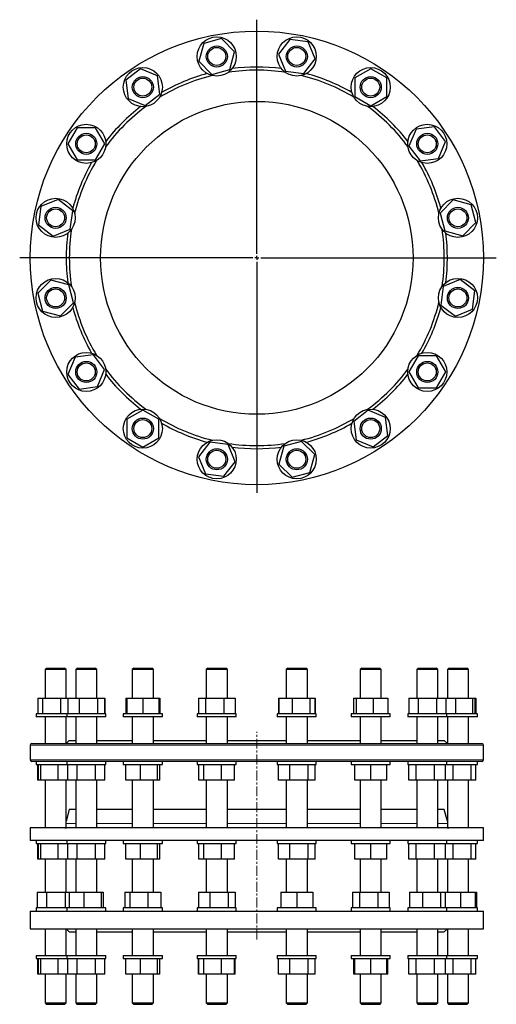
# Model space of a CAD drawing. Header units: millimetres. Extents: x 83 to 1372, y 126 to 1385.
# Tile 1 of 2: x 83 to 693, y 126 to 1385. Entities that reach past the tile are written whole.
import ezdxf

# ---------------------------------------------------------------- set-up
doc = ezdxf.new("R2010")
doc.units = ezdxf.units.MM
doc.linetypes.add('CENTERX2', pattern=[20.32, 12.7, -2.54, 2.54, -2.54])
doc.layers.add('FORMAT', color=7, linetype='Continuous')

# ---------------------------------------------------------------- blocks, each defined once
blk = doc.blocks.new('SW_CENTERMARKSYMBOL_0')
at = {"layer": 'FORMAT', "color": 0}
for p, q in [((0, 5), (0, 304.5)), ((-5, 0), (-303.5, 0)), ((0, 0), (-2.5, 0)), ((0, 0), (0, 2.5)), ((0, 0), (0, -2.5)), ((0, 0), (2.5, 0)), ((5, 0), (306.6, 0)), ((0, -5), (0, -300.5))]:
    blk.add_line(p, q, dxfattribs=at)

msp = doc.modelspace()

# ---------------------------------------------------------------- linework, layer by layer
at = {"color": 7, "linetype": 'Continuous', "lineweight": 25}
for p, q in [((341.2, 1360.3), (318.3, 1354.2)), ((357.9, 1343.6), (341.2, 1360.3)), ((318.3, 1354.2), (312.2, 1331.3)), ((428.4, 1359.3), (414, 1340.5)), ((451.9, 1356.2), (428.4, 1359.3)), ((461, 1334.4), (451.9, 1356.2)), ((351.8, 1320.7), (357.9, 1343.6)), ((414, 1340.5), (423.1, 1318.7)), ((312.2, 1331.3), (328.9, 1314.6)), ((446.6, 1315.6), (461, 1334.4)), ((532.1, 1321.9), (511.6, 1310.1)), ((552.6, 1310.1), (532.1, 1321.9)), ((237.4, 1321.7), (218.6, 1307.3)), ((259.2, 1312.7), (237.4, 1321.7)), ((262.3, 1289.2), (259.2, 1312.7)), ((328.9, 1314.6), (351.8, 1320.7)), ((423.1, 1318.7), (446.6, 1315.6)), ((511.6, 1310.1), (511.6, 1286.4)), ((552.6, 1286.4), (552.6, 1310.1)), ((218.6, 1307.3), (221.7, 1283.8)), ((243.5, 1274.8), (262.3, 1289.2)), ((511.6, 1286.4), (532.1, 1274.6)), ((532.1, 1274.6), (552.6, 1286.4)), ((221.7, 1283.8), (243.5, 1274.8)), ((156.2, 1246.3), (144.4, 1225.8)), ((179.9, 1246.3), (156.2, 1246.3)), ((191.7, 1225.8), (179.9, 1246.3)), ((613.6, 1247.7), (590.1, 1244.6)), ((628, 1228.9), (613.6, 1247.7)), ((590.1, 1244.6), (581.1, 1222.7)), ((144.4, 1225.8), (156.2, 1205.3)), ((179.9, 1205.3), (191.7, 1225.8)), ((581.1, 1222.7), (595.5, 1204)), ((619, 1207.1), (628, 1228.9)), ((156.2, 1205.3), (179.9, 1205.3)), ((595.5, 1204), (619, 1207.1)), ((110, 1145.6), (107, 1122.1)), ((131.9, 1154.7), (110, 1145.6)), ((150.7, 1140.3), (131.9, 1154.7)), ((637.6, 1154.1), (620.9, 1137.3)), ((660.5, 1147.9), (637.6, 1154.1)), ((666.6, 1125.1), (660.5, 1147.9)), ((147.6, 1116.8), (150.7, 1140.3)), ((620.9, 1137.3), (627, 1114.5)), ((107, 1122.1), (125.7, 1107.7)), ((649.9, 1108.3), (666.6, 1125.1)), ((125.7, 1107.7), (147.6, 1116.8)), ((627, 1114.5), (649.9, 1108.3)), ((122.7, 1051.6), (106, 1034.9)), ((145.6, 1045.5), (122.7, 1051.6)), ((151.7, 1022.7), (145.6, 1045.5)), ((646.8, 1052.3), (625, 1043.2)), ((665.6, 1037.8), (646.8, 1052.3)), ((106, 1034.9), (112.1, 1012)), ((625, 1043.2), (621.9, 1019.7)), ((662.5, 1014.4), (665.6, 1037.8)), ((135, 1005.9), (151.7, 1022.7)), ((621.9, 1019.7), (640.7, 1005.3)), ((112.1, 1012), (135, 1005.9)), ((640.7, 1005.3), (662.5, 1014.4)), ((153.6, 952.9), (144.6, 931.1)), ((177.1, 956), (153.6, 952.9)), ((191.5, 937.2), (177.1, 956)), ((592.7, 954.7), (580.9, 934.2)), ((616.4, 954.7), (592.7, 954.7)), ((628.2, 934.2), (616.4, 954.7)), ((182.4, 915.4), (191.5, 937.2)), ((580.9, 934.2), (592.7, 913.7)), ((616.4, 913.7), (628.2, 934.2)), ((144.6, 931.1), (159, 912.3)), ((159, 912.3), (182.4, 915.4)), ((592.7, 913.7), (616.4, 913.7)), ((240.4, 885.4), (219.9, 873.6)), ((260.9, 873.6), (240.4, 885.4)), ((529, 885.2), (510.3, 870.8)), ((550.9, 876.1), (529, 885.2)), ((219.9, 873.6), (219.9, 849.9)), ((260.9, 849.9), (260.9, 873.6)), ((510.3, 870.8), (513.3, 847.3)), ((554, 852.7), (550.9, 876.1)), ((219.9, 849.9), (240.4, 838.1)), ((240.4, 838.1), (260.9, 849.9)), ((326, 844.4), (311.6, 825.6)), ((349.5, 841.3), (326, 844.4)), ((443.6, 845.4), (420.8, 839.3)), ((460.4, 828.7), (443.6, 845.4)), ((513.3, 847.3), (535.2, 838.3)), ((535.2, 838.3), (554, 852.7)), ((358.5, 819.4), (349.5, 841.3)), ((420.8, 839.3), (414.6, 816.4)), ((311.6, 825.6), (320.7, 803.8)), ((344.1, 800.7), (358.5, 819.4)), ((454.2, 805.8), (460.4, 828.7)), ((414.6, 816.4), (431.4, 799.7)), ((431.4, 799.7), (454.2, 805.8)), ((320.7, 803.8), (344.1, 800.7)), ((117.3, 555.6), (115.3, 553.6)), ((117.3, 555.6), (139.9, 555.6)), ((139.9, 555.6), (140.3, 555.6)), ((142.3, 553.6), (140.3, 555.6)), ((156.5, 555.6), (154.5, 553.6)), ((156.5, 555.6), (179.5, 555.6)), ((181.5, 553.6), (179.5, 555.6)), ((228.9, 555.6), (226.9, 553.6)), ((228.9, 555.6), (251.9, 555.6)), ((253.9, 553.6), (251.9, 555.6)), ((323.6, 555.6), (321.6, 553.6)), ((323.6, 555.6), (346.6, 555.6)), ((348.6, 553.6), (346.6, 555.6)), ((426, 555.6), (424, 553.6)), ((426, 555.6), (449, 555.6)), ((451, 553.6), (449, 555.6)), ((520.6, 555.6), (518.6, 553.6)), ((520.6, 555.6), (543.6, 555.6)), ((545.6, 553.6), (543.6, 555.6)), ((593, 555.6), (591, 553.6)), ((593, 555.6), (616, 555.6)), ((618, 553.6), (616, 555.6)), ((632.2, 555.6), (630.2, 553.6)), ((632.2, 555.6), (655.2, 555.6)), ((657.2, 553.6), (655.2, 555.6)), ((115.3, 553.6), (115.3, 517.1)), ((141.9, 553.6), (115.3, 553.6)), ((142.3, 553.6), (141.9, 553.6)), ((142.3, 517.1), (142.3, 553.6)), ((154.5, 553.6), (154.5, 517.1)), ((181.5, 553.6), (154.5, 553.6)), ((181.5, 517.1), (181.5, 553.6)), ((226.9, 553.6), (226.9, 517.1)), ((253.9, 553.6), (226.9, 553.6)), ((253.9, 517.1), (253.9, 553.6)), ((321.6, 553.6), (321.6, 517.1)), ((348.6, 553.6), (321.6, 553.6)), ((348.6, 517.1), (348.6, 553.6)), ((424, 553.6), (424, 517.1)), ((451, 553.6), (424, 553.6)), ((451, 517.1), (451, 553.6)), ((518.6, 553.6), (518.6, 517.1)), ((545.6, 553.6), (518.6, 553.6)), ((545.6, 517.1), (545.6, 553.6)), ((591, 553.6), (591, 517.1)), ((618, 553.6), (591, 553.6)), ((618, 517.1), (618, 553.6)), ((630.2, 553.6), (630.2, 517.1)), ((657.2, 553.6), (630.2, 553.6)), ((657.2, 517.1), (657.2, 553.6)), ((106, 517.1), (106, 497.1)), ((106, 517.1), (112.1, 517.1)), ((112.1, 517.1), (112.1, 497.1)), ((112.1, 517.1), (135, 517.1)), ((135, 517.1), (135, 497.1)), ((135, 517.1), (144.6, 517.1)), ((144.6, 517.1), (144.6, 497.1)), ((144.6, 517.1), (159, 517.1)), ((159, 517.1), (159, 497.1)), ((159, 517.1), (182.5, 517.1)), ((182.5, 517.1), (182.5, 497.1)), ((182.5, 517.1), (191.5, 517.1)), ((191.5, 517.1), (191.5, 497.1)), ((191.5, 517.1), (191.7, 517.1)), ((191.7, 517.1), (191.7, 497.1)), ((218.6, 517.1), (218.6, 497.1)), ((218.6, 517.1), (219.9, 517.1)), ((219.9, 517.1), (219.9, 497.1)), ((219.9, 517.1), (220, 517.1)), ((220, 517.1), (220, 497.1)), ((220, 517.1), (240.5, 517.1)), ((240.5, 517.1), (240.5, 497.1)), ((240.5, 517.1), (261, 517.1)), ((261, 517.1), (261, 497.1)), ((261, 517.1), (262.3, 517.1)), ((262.3, 517.1), (262.3, 497.1)), ((311.6, 517.1), (311.6, 497.1)), ((311.6, 517.1), (320.7, 517.1)), ((320.7, 517.1), (320.7, 497.1)), ((320.7, 517.1), (344.2, 517.1)), ((344.2, 517.1), (344.2, 497.1)), ((344.2, 517.1), (358.5, 517.1)), ((358.5, 517.1), (358.5, 497.1)), ((414, 517.1), (414, 497.1)), ((414, 517.1), (414.6, 517.1)), ((414.6, 517.1), (414.6, 497.1)), ((414.6, 517.1), (431.4, 517.1)), ((431.4, 517.1), (431.4, 497.1)), ((431.4, 517.1), (454.2, 517.1)), ((454.2, 517.1), (454.2, 497.1)), ((454.2, 517.1), (460.4, 517.1)), ((460.4, 517.1), (460.4, 497.1)), ((460.4, 517.1), (461, 517.1)), ((461, 517.1), (461, 497.1)), ((510.2, 517.1), (510.2, 497.1)), ((510.2, 517.1), (513.4, 517.1)), ((513.4, 517.1), (513.4, 497.1)), ((513.4, 517.1), (535.2, 517.1)), ((535.2, 517.1), (535.2, 497.1)), ((535.2, 517.1), (554, 517.1)), ((554, 517.1), (554, 497.1)), ((580.9, 517.1), (580.9, 497.1)), ((580.9, 517.1), (592.7, 517.1)), ((592.7, 517.1), (592.7, 497.1)), ((592.7, 517.1), (616.4, 517.1)), ((616.4, 517.1), (616.4, 497.1)), ((616.4, 517.1), (628.2, 517.1)), ((628.2, 517.1), (628.2, 497.1)), ((628.2, 517.1), (640.7, 517.1)), ((640.7, 517.1), (640.7, 497.1)), ((640.7, 517.1), (662.5, 517.1)), ((662.5, 517.1), (662.5, 497.1)), ((662.5, 517.1), (665.6, 517.1)), ((665.6, 517.1), (665.6, 497.1)), ((665.6, 517.1), (666.6, 517.1)), ((666.6, 517.1), (666.6, 497.1)), ((103.8, 497.1), (103.8, 493.1)), ((111.2, 497.1), (103.8, 497.1)), ((111.2, 493.1), (103.8, 493.1)), ((143, 497.1), (111.2, 497.1)), ((143, 493.1), (111.2, 493.1)), ((115.3, 493.1), (115.3, 459.1)), ((142.3, 459.1), (142.3, 493.1)), ((143, 497.1), (143, 493.1)), ((158.5, 497.1), (143, 497.1)), ((158.5, 493.1), (143, 493.1)), ((154.5, 493.1), (154.5, 459.1)), ((193, 497.1), (158.5, 497.1)), ((193, 493.1), (158.5, 493.1)), ((181.5, 459.1), (181.5, 493.1)), ((193, 493.1), (193, 497.1)), ((215.4, 497.1), (215.4, 493.1)), ((240.5, 497.1), (215.4, 497.1)), ((240.5, 493.1), (215.4, 493.1)), ((226.9, 493.1), (226.9, 459.1)), ((265.4, 497.1), (240.5, 497.1)), ((265.4, 493.1), (240.5, 493.1)), ((253.9, 459.1), (253.9, 493.1)), ((265.4, 493.1), (265.4, 497.1)), ((310.1, 497.1), (310.1, 493.1)), ((344.7, 497.1), (310.1, 497.1)), ((344.7, 493.1), (310.1, 493.1)), ((321.6, 493.1), (321.6, 459.1)), ((360.1, 497.1), (344.7, 497.1)), ((360.1, 493.1), (344.7, 493.1)), ((348.6, 459.1), (348.6, 493.1)), ((360.1, 493.1), (360.1, 497.1)), ((412.5, 497.1), (412.5, 493.1)), ((455.2, 497.1), (412.5, 497.1)), ((455.2, 493.1), (412.5, 493.1)), ((424, 493.1), (424, 459.1)), ((451, 459.1), (451, 493.1)), ((462.5, 497.1), (455.2, 497.1)), ((462.5, 493.1), (455.2, 493.1)), ((462.5, 493.1), (462.5, 497.1)), ((507.1, 497.1), (507.1, 493.1)), ((555.2, 497.1), (507.1, 497.1)), ((555.2, 493.1), (507.1, 493.1)), ((518.6, 493.1), (518.6, 459.1)), ((545.6, 459.1), (545.6, 493.1)), ((557.1, 497.1), (555.2, 497.1)), ((557.1, 493.1), (555.2, 493.1)), ((557.1, 493.1), (557.1, 497.1)), ((579.5, 497.1), (579.5, 493.1)), ((629.5, 497.1), (579.5, 497.1)), ((629.5, 493.1), (579.5, 493.1)), ((591, 493.1), (591, 459.1)), ((618, 459.1), (618, 493.1)), ((629.5, 493.1), (629.5, 497.1)), ((668.7, 497.1), (629.5, 497.1)), ((668.7, 493.1), (629.5, 493.1)), ((630.2, 493.1), (630.2, 459.1)), ((657.2, 459.1), (657.2, 493.1)), ((668.7, 493.1), (668.7, 497.1)), ((96.3, 457.1), (96.3, 438.3)), ((98.3, 459.1), (386.3, 459.1)), ((146.3, 463.1), (142.3, 459.2)), ((146.3, 463.1), (154.5, 463.1)), ((181.5, 463.1), (226.9, 463.1)), ((253.9, 463.1), (321.6, 463.1)), ((348.6, 463.1), (424, 463.1)), ((386.3, 459.1), (674.3, 459.1)), ((451, 463.1), (518.6, 463.1)), ((545.6, 463.1), (591, 463.1)), ((618, 463.1), (626.3, 463.1)), ((630.2, 459.2), (626.3, 463.1)), ((676.3, 438.3), (676.3, 457.1)), ((674.3, 436.3), (98.3, 436.3)), ((103.8, 436.3), (103.8, 432.3)), ((103.8, 432.3), (143, 432.3)), ((106, 412.3), (106, 432.3)), ((107, 412.3), (107, 432.3)), ((110, 412.3), (110, 432.3)), ((131.9, 412.3), (131.9, 432.3)), ((143, 436.3), (143, 432.3)), ((143, 432.3), (193, 432.3)), ((144.4, 412.3), (144.4, 432.3)), ((156.2, 412.3), (156.2, 432.3)), ((179.9, 412.3), (179.9, 432.3)), ((191.7, 412.3), (191.7, 432.3)), ((193, 432.3), (193, 436.3)), ((215.4, 436.3), (215.4, 432.3)), ((215.4, 432.3), (265.4, 432.3)), ((218.6, 412.3), (218.6, 432.3)), ((237.4, 412.3), (237.4, 432.3)), ((259.2, 412.3), (259.2, 432.3)), ((262.3, 412.3), (262.3, 432.3)), ((265.4, 432.3), (265.4, 436.3)), ((310.1, 436.3), (310.1, 432.3)), ((310.1, 432.3), (360.1, 432.3)), ((312.2, 412.3), (312.2, 432.3)), ((318.3, 412.3), (318.3, 432.3)), ((341.2, 412.3), (341.2, 432.3)), ((357.9, 412.3), (357.9, 432.3)), ((360.1, 432.3), (360.1, 436.3)), ((412.5, 436.3), (412.5, 432.3)), ((412.5, 432.3), (462.5, 432.3)), ((414, 412.3), (414, 432.3)), ((428.4, 412.3), (428.4, 432.3)), ((451.9, 412.3), (451.9, 432.3)), ((461, 412.3), (461, 432.3)), ((462.5, 432.3), (462.5, 436.3)), ((507.1, 436.3), (507.1, 432.3)), ((507.1, 432.3), (557.1, 432.3)), ((511.6, 412.3), (511.6, 432.3)), ((532.1, 412.3), (532.1, 432.3)), ((552.6, 412.3), (552.6, 432.3)), ((557.1, 432.3), (557.1, 436.3)), ((579.5, 436.3), (579.5, 432.3)), ((579.5, 432.3), (629.5, 432.3)), ((581.1, 412.3), (581.1, 432.3)), ((590.1, 412.3), (590.1, 432.3)), ((613.6, 412.3), (613.6, 432.3)), ((628, 412.3), (628, 432.3)), ((629.5, 432.3), (629.5, 436.3)), ((629.5, 432.3), (668.7, 432.3)), ((637.6, 412.3), (637.6, 432.3)), ((660.5, 412.3), (660.5, 432.3)), ((666.6, 412.3), (666.6, 432.3)), ((668.7, 432.3), (668.7, 436.3)), ((107, 412.3), (106, 412.3)), ((110, 412.3), (107, 412.3)), ((131.9, 412.3), (110, 412.3)), ((115.3, 412.3), (115.3, 351.1)), ((144.4, 412.3), (131.9, 412.3)), ((142.3, 351.7), (142.3, 412.3)), ((156.2, 412.3), (144.4, 412.3)), ((154.5, 412.3), (154.5, 351.1)), ((179.9, 412.3), (156.2, 412.3)), ((191.7, 412.3), (179.9, 412.3)), ((181.5, 351.2), (181.5, 412.3)), ((237.4, 412.3), (218.6, 412.3)), ((226.9, 412.3), (226.9, 351.1)), ((259.2, 412.3), (237.4, 412.3)), ((253.9, 351.1), (253.9, 412.3)), ((262.3, 412.3), (259.2, 412.3)), ((318.3, 412.3), (312.2, 412.3)), ((341.2, 412.3), (318.3, 412.3)), ((321.6, 412.3), (321.6, 351.1)), ((357.9, 412.3), (341.2, 412.3)), ((348.6, 351.1), (348.6, 412.3)), ((428.4, 412.3), (414, 412.3)), ((424, 412.3), (424, 351.1)), ((451.9, 412.3), (428.4, 412.3)), ((451, 351.1), (451, 412.3)), ((461, 412.3), (451.9, 412.3)), ((532.1, 412.3), (511.6, 412.3)), ((518.6, 412.3), (518.6, 351.1)), ((552.6, 412.3), (532.1, 412.3)), ((545.6, 351.1), (545.6, 412.3)), ((590.1, 412.3), (581.1, 412.3)), ((613.6, 412.3), (590.1, 412.3)), ((591, 412.3), (591, 351.2)), ((628, 412.3), (613.6, 412.3)), ((618, 351.1), (618, 412.3)), ((637.6, 412.3), (628, 412.3)), ((630.2, 412.3), (630.2, 351.8)), ((660.5, 412.3), (637.6, 412.3)), ((657.2, 351.1), (657.2, 412.3)), ((666.6, 412.3), (660.5, 412.3)), ((146.2, 374.6), (142.3, 360)), ((154.5, 374.6), (146.2, 374.6)), ((226.9, 374.6), (181.5, 374.6)), ((321.6, 374.6), (253.9, 374.6)), ((386.3, 374.6), (348.6, 374.6)), ((424, 374.6), (386.3, 374.6)), ((518.6, 374.6), (451, 374.6)), ((591, 374.6), (545.6, 374.6)), ((626.3, 374.6), (618, 374.6)), ((630.2, 360), (626.3, 374.6)), ((96.3, 351.1), (96.3, 335.1)), ((386.3, 351.1), (96.3, 351.1)), ((676.3, 351.1), (386.3, 351.1)), ((676.3, 335.1), (676.3, 351.1)), ((386.3, 335.1), (96.3, 335.1)), ((103.8, 335.1), (103.8, 331.1)), ((103.8, 331.1), (143, 331.1)), ((106, 311.1), (106, 331.1)), ((107, 311.1), (107, 331.1)), ((110, 311.1), (110, 331.1)), ((131.9, 311.1), (131.9, 331.1)), ((143, 335.1), (143, 331.1)), ((143, 331.1), (193, 331.1)), ((144.4, 311.1), (144.4, 331.1)), ((156.2, 311.1), (156.2, 331.1)), ((179.9, 311.1), (179.9, 331.1)), ((191.7, 311.1), (191.7, 331.1)), ((193, 331.1), (193, 335.1)), ((215.4, 335.1), (215.4, 331.1)), ((215.4, 331.1), (265.4, 331.1)), ((218.6, 311.1), (218.6, 331.1)), ((237.4, 311.1), (237.4, 331.1)), ((259.2, 311.1), (259.2, 331.1)), ((262.3, 311.1), (262.3, 331.1)), ((265.4, 331.1), (265.4, 335.1)), ((310.1, 335.1), (310.1, 331.1)), ((310.1, 331.1), (360.1, 331.1)), ((312.2, 311.1), (312.2, 331.1)), ((318.3, 311.1), (318.3, 331.1)), ((341.2, 311.1), (341.2, 331.1)), ((357.9, 311.1), (357.9, 331.1)), ((360.1, 331.1), (360.1, 335.1)), ((676.3, 335.1), (386.3, 335.1)), ((412.5, 335.1), (412.5, 331.1)), ((412.5, 331.1), (462.5, 331.1)), ((414, 311.1), (414, 331.1)), ((428.4, 311.1), (428.4, 331.1)), ((451.9, 311.1), (451.9, 331.1)), ((461, 311.1), (461, 331.1)), ((462.5, 331.1), (462.5, 335.1)), ((507.1, 335.1), (507.1, 331.1)), ((507.1, 331.1), (557.1, 331.1)), ((511.6, 311.1), (511.6, 331.1)), ((532.1, 311.1), (532.1, 331.1)), ((552.6, 311.1), (552.6, 331.1)), ((557.1, 331.1), (557.1, 335.1)), ((579.5, 335.1), (579.5, 331.1)), ((579.5, 331.1), (629.5, 331.1)), ((581.1, 311.1), (581.1, 331.1)), ((590.1, 311.1), (590.1, 331.1)), ((613.6, 311.1), (613.6, 331.1)), ((628, 311.1), (628, 331.1)), ((629.5, 331.1), (629.5, 335.1)), ((629.5, 331.1), (668.7, 331.1)), ((637.6, 311.1), (637.6, 331.1)), ((660.5, 311.1), (660.5, 331.1)), ((666.6, 311.1), (666.6, 331.1)), ((668.7, 331.1), (668.7, 335.1)), ((107, 311.1), (106, 311.1)), ((110, 311.1), (107, 311.1)), ((131.9, 311.1), (110, 311.1)), ((115.3, 311.1), (115.3, 268.9)), ((144.4, 311.1), (131.9, 311.1)), ((142.3, 268.9), (142.3, 311.1)), ((156.2, 311.1), (144.4, 311.1)), ((154.5, 311.1), (154.5, 268.9)), ((179.9, 311.1), (156.2, 311.1)), ((191.7, 311.1), (179.9, 311.1)), ((181.5, 268.9), (181.5, 311.1)), ((237.4, 311.1), (218.6, 311.1)), ((226.9, 311.1), (226.9, 268.9)), ((259.2, 311.1), (237.4, 311.1)), ((253.9, 268.9), (253.9, 311.1)), ((262.3, 311.1), (259.2, 311.1)), ((318.3, 311.1), (312.2, 311.1)), ((341.2, 311.1), (318.3, 311.1)), ((321.6, 311.1), (321.6, 268.9)), ((357.9, 311.1), (341.2, 311.1)), ((348.6, 268.9), (348.6, 311.1)), ((428.4, 311.1), (414, 311.1)), ((424, 311.1), (424, 268.9)), ((451.9, 311.1), (428.4, 311.1)), ((451, 268.9), (451, 311.1)), ((461, 311.1), (451.9, 311.1)), ((532.1, 311.1), (511.6, 311.1)), ((518.6, 311.1), (518.6, 268.9)), ((552.6, 311.1), (532.1, 311.1)), ((545.6, 268.9), (545.6, 311.1)), ((590.1, 311.1), (581.1, 311.1)), ((613.6, 311.1), (590.1, 311.1)), ((591, 311.1), (591, 268.9)), ((628, 311.1), (613.6, 311.1)), ((618, 268.9), (618, 311.1)), ((637.6, 311.1), (628, 311.1)), ((630.2, 311.1), (630.2, 268.9)), ((660.5, 311.1), (637.6, 311.1)), ((657.2, 268.9), (657.2, 311.1)), ((666.6, 311.1), (660.5, 311.1)), ((105.2, 268.9), (105.2, 248.9)), ((105.2, 268.9), (117.1, 268.9)), ((117.1, 268.9), (117.1, 248.9)), ((117.1, 268.9), (140.8, 268.9)), ((140.8, 268.9), (140.8, 248.9)), ((140.8, 268.9), (146.2, 268.9)), ((146.2, 268.9), (146.2, 248.9)), ((146.2, 268.9), (165.1, 268.9)), ((165.1, 268.9), (165.1, 248.9)), ((165.1, 268.9), (186.9, 268.9)), ((186.9, 268.9), (186.9, 248.9)), ((186.9, 268.9), (189.8, 268.9)), ((189.8, 268.9), (189.8, 248.9)), ((217.5, 268.9), (217.5, 248.9)), ((217.5, 268.9), (223.8, 268.9)), ((223.8, 268.9), (223.8, 248.9)), ((223.8, 268.9), (246.7, 268.9)), ((246.7, 268.9), (246.7, 248.9)), ((246.7, 268.9), (263.3, 268.9)), ((263.3, 268.9), (263.3, 248.9)), ((311.6, 268.9), (311.6, 248.9)), ((311.6, 268.9), (326.1, 268.9)), ((326.1, 268.9), (326.1, 248.9)), ((326.1, 268.9), (349.6, 268.9)), ((349.6, 268.9), (349.6, 248.9)), ((349.6, 268.9), (358.5, 268.9)), ((358.5, 268.9), (358.5, 248.9)), ((416.9, 268.9), (416.9, 248.9)), ((416.9, 268.9), (417.1, 268.9)), ((417.1, 268.9), (417.1, 248.9)), ((417.1, 268.9), (437.6, 268.9)), ((437.6, 268.9), (437.6, 248.9)), ((437.6, 268.9), (458.1, 268.9)), ((458.1, 268.9), (458.1, 248.9)), ((508.6, 268.9), (508.6, 248.9)), ((508.6, 268.9), (517.8, 268.9)), ((517.8, 268.9), (517.8, 248.9)), ((517.8, 268.9), (541.3, 268.9)), ((541.3, 268.9), (541.3, 248.9)), ((541.3, 268.9), (555.6, 268.9)), ((555.6, 268.9), (555.6, 248.9)), ((581.7, 268.9), (581.7, 248.9)), ((581.7, 268.9), (598.6, 268.9)), ((598.6, 268.9), (598.6, 248.9)), ((598.6, 268.9), (621.4, 268.9)), ((621.4, 268.9), (621.4, 248.9)), ((621.4, 268.9), (627.4, 268.9)), ((627.4, 268.9), (627.4, 248.9)), ((627.4, 268.9), (647, 268.9)), ((647, 268.9), (647, 248.9)), ((647, 268.9), (665.7, 268.9)), ((665.7, 268.9), (665.7, 248.9)), ((665.7, 268.9), (667.4, 268.9)), ((667.4, 268.9), (667.4, 248.9)), ((96.3, 244.9), (96.3, 222.1)), ((96.3, 244.9), (676.3, 244.9)), ((103.8, 248.9), (103.8, 244.9)), ((116.5, 248.9), (103.8, 248.9)), ((143, 248.9), (116.5, 248.9)), ((143, 248.9), (143, 244.9)), ((164.9, 248.9), (143, 248.9)), ((193, 248.9), (164.9, 248.9)), ((193, 244.9), (193, 248.9)), ((215.4, 248.9), (215.4, 244.9)), ((247.1, 248.9), (215.4, 248.9)), ((265.4, 248.9), (247.1, 248.9)), ((265.4, 244.9), (265.4, 248.9)), ((310.1, 248.9), (310.1, 244.9)), ((350.4, 248.9), (310.1, 248.9)), ((360.1, 248.9), (350.4, 248.9)), ((360.1, 244.9), (360.1, 248.9)), ((412.5, 248.9), (412.5, 244.9)), ((459.2, 248.9), (412.5, 248.9)), ((462.5, 248.9), (459.2, 248.9)), ((462.5, 244.9), (462.5, 248.9)), ((507.1, 248.9), (507.1, 244.9)), ((556.9, 248.9), (507.1, 248.9)), ((557.1, 248.9), (556.9, 248.9)), ((557.1, 244.9), (557.1, 248.9)), ((579.5, 248.9), (579.5, 244.9)), ((629.5, 248.9), (579.5, 248.9)), ((629.5, 244.9), (629.5, 248.9)), ((668.7, 248.9), (629.5, 248.9)), ((668.7, 244.9), (668.7, 248.9)), ((676.3, 222.1), (676.3, 244.9)), ((96.3, 222.1), (676.3, 222.1)), ((115.3, 222.1), (115.3, 188.1)), ((142.3, 222.1), (146.3, 218.1)), ((142.3, 188.1), (142.3, 222.1)), ((146.3, 218.1), (154.5, 218.1)), ((154.5, 222.1), (154.5, 188.1)), ((181.5, 188.1), (181.5, 222.1)), ((181.5, 218.1), (226.9, 218.1)), ((226.9, 222.1), (226.9, 188.1)), ((253.9, 188.1), (253.9, 222.1)), ((253.9, 218.1), (321.6, 218.1)), ((321.6, 222.1), (321.6, 188.1)), ((348.6, 188.1), (348.6, 222.1)), ((348.6, 218.1), (424, 218.1)), ((424, 222.1), (424, 188.1)), ((451, 188.1), (451, 222.1)), ((451, 218.1), (518.6, 218.1)), ((518.6, 222.1), (518.6, 188.1)), ((545.6, 188.1), (545.6, 222.1)), ((545.6, 218.1), (591, 218.1)), ((591, 222.1), (591, 188.1)), ((618, 188.1), (618, 222.1)), ((618, 218.1), (626.3, 218.1)), ((626.3, 218.1), (630.2, 222.1)), ((630.2, 222.1), (630.2, 188.1)), ((657.2, 188.1), (657.2, 222.1)), ((103.8, 188.1), (103.8, 184.1)), ((103.8, 188.1), (143, 188.1)), ((103.8, 184.1), (143, 184.1)), ((106, 164.1), (106, 184.1)), ((107, 164.1), (107, 184.1)), ((110, 164.1), (110, 184.1)), ((131.9, 164.1), (131.9, 184.1)), ((143, 188.1), (143, 184.1)), ((143, 188.1), (193, 188.1)), ((143, 184.1), (193, 184.1)), ((144.4, 164.1), (144.4, 184.1)), ((156.2, 164.1), (156.2, 184.1)), ((179.9, 164.1), (179.9, 184.1)), ((191.7, 164.1), (191.7, 184.1)), ((193, 184.1), (193, 188.1)), ((215.4, 188.1), (215.4, 184.1)), ((215.4, 188.1), (265.4, 188.1)), ((215.4, 184.1), (265.4, 184.1)), ((218.6, 164.1), (218.6, 184.1)), ((237.4, 164.1), (237.4, 184.1)), ((259.2, 164.1), (259.2, 184.1)), ((262.3, 164.1), (262.3, 184.1)), ((265.4, 184.1), (265.4, 188.1)), ((310.1, 188.1), (310.1, 184.1)), ((310.1, 188.1), (360.1, 188.1)), ((310.1, 184.1), (360.1, 184.1)), ((311.6, 164.1), (311.6, 184.1)), ((312.2, 164.1), (312.2, 184.1)), ((318.3, 164.1), (318.3, 184.1)), ((341.2, 164.1), (341.2, 184.1)), ((357.9, 164.1), (357.9, 184.1)), ((358.5, 164.1), (358.5, 184.1)), ((360.1, 184.1), (360.1, 188.1)), ((412.5, 188.1), (412.5, 184.1)), ((412.5, 188.1), (462.5, 188.1)), ((412.5, 184.1), (462.5, 184.1)), ((414, 164.1), (414, 184.1)), ((428.4, 164.1), (428.4, 184.1)), ((451.9, 164.1), (451.9, 184.1)), ((461, 164.1), (461, 184.1)), ((462.5, 184.1), (462.5, 188.1)), ((507.1, 188.1), (507.1, 184.1)), ((507.1, 188.1), (557.1, 188.1)), ((507.1, 184.1), (557.1, 184.1)), ((510.3, 164.1), (510.3, 184.1)), ((511.6, 164.1), (511.6, 184.1)), ((532.1, 164.1), (532.1, 184.1)), ((552.6, 164.1), (552.6, 184.1)), ((554, 164.1), (554, 184.1)), ((557.1, 184.1), (557.1, 188.1)), ((579.5, 188.1), (579.5, 184.1)), ((579.5, 188.1), (629.5, 188.1)), ((579.5, 184.1), (629.5, 184.1)), ((580.9, 164.1), (580.9, 184.1)), ((581.1, 164.1), (581.1, 184.1)), ((590.1, 164.1), (590.1, 184.1)), ((613.6, 164.1), (613.6, 184.1)), ((628, 164.1), (628, 184.1)), ((629.5, 184.1), (629.5, 188.1)), ((629.5, 188.1), (668.7, 188.1)), ((629.5, 184.1), (668.7, 184.1)), ((637.6, 164.1), (637.6, 184.1)), ((660.5, 164.1), (660.5, 184.1)), ((666.6, 164.1), (666.6, 184.1)), ((668.7, 184.1), (668.7, 188.1)), ((107, 164.1), (106, 164.1)), ((110, 164.1), (107, 164.1)), ((131.9, 164.1), (110, 164.1)), ((115.3, 164.1), (115.3, 127.6)), ((144.4, 164.1), (131.9, 164.1)), ((142.3, 127.6), (142.3, 164.1)), ((156.2, 164.1), (144.4, 164.1)), ((154.5, 164.1), (154.5, 127.6)), ((179.9, 164.1), (156.2, 164.1)), ((191.7, 164.1), (179.9, 164.1)), ((181.5, 127.6), (181.5, 164.1)), ((237.4, 164.1), (218.6, 164.1)), ((226.9, 164.1), (226.9, 127.6)), ((259.2, 164.1), (237.4, 164.1)), ((253.9, 127.6), (253.9, 164.1)), ((262.3, 164.1), (259.2, 164.1)), ((312.2, 164.1), (311.6, 164.1)), ((318.3, 164.1), (312.2, 164.1)), ((341.2, 164.1), (318.3, 164.1)), ((321.6, 164.1), (321.6, 127.6)), ((357.9, 164.1), (341.2, 164.1)), ((348.6, 127.6), (348.6, 164.1)), ((358.5, 164.1), (357.9, 164.1)), ((428.4, 164.1), (414, 164.1)), ((424, 164.1), (424, 127.6)), ((451.9, 164.1), (428.4, 164.1)), ((451, 127.6), (451, 164.1)), ((461, 164.1), (451.9, 164.1)), ((511.6, 164.1), (510.3, 164.1)), ((532.1, 164.1), (511.6, 164.1)), ((518.6, 164.1), (518.6, 127.6)), ((552.6, 164.1), (532.1, 164.1)), ((545.6, 127.6), (545.6, 164.1)), ((554, 164.1), (552.6, 164.1)), ((581.1, 164.1), (580.9, 164.1)), ((590.1, 164.1), (581.1, 164.1)), ((613.6, 164.1), (590.1, 164.1)), ((591, 164.1), (591, 127.6)), ((628, 164.1), (613.6, 164.1)), ((618, 127.6), (618, 164.1)), ((637.6, 164.1), (628, 164.1)), ((630.2, 164.1), (630.2, 127.6)), ((660.5, 164.1), (637.6, 164.1)), ((657.2, 127.6), (657.2, 164.1)), ((666.6, 164.1), (660.5, 164.1)), ((115.3, 127.6), (117.3, 125.6)), ((115.3, 127.6), (141.9, 127.6)), ((140.3, 125.6), (142.3, 127.6)), ((141.9, 127.6), (142.3, 127.6)), ((154.5, 127.6), (156.5, 125.6)), ((154.5, 127.6), (181.5, 127.6)), ((179.5, 125.6), (181.5, 127.6)), ((226.9, 127.6), (228.9, 125.6)), ((226.9, 127.6), (253.9, 127.6)), ((251.9, 125.6), (253.9, 127.6)), ((321.6, 127.6), (323.6, 125.6)), ((321.6, 127.6), (348.6, 127.6)), ((346.6, 125.6), (348.6, 127.6)), ((424, 127.6), (426, 125.6)), ((424, 127.6), (451, 127.6)), ((449, 125.6), (451, 127.6)), ((518.6, 127.6), (520.6, 125.6)), ((518.6, 127.6), (545.6, 127.6)), ((543.6, 125.6), (545.6, 127.6)), ((591, 127.6), (593, 125.6)), ((591, 127.6), (618, 127.6)), ((616, 125.6), (618, 127.6)), ((630.2, 127.6), (632.2, 125.6)), ((630.2, 127.6), (657.2, 127.6)), ((655.2, 125.6), (657.2, 127.6)), ((139.9, 125.6), (117.3, 125.6)), ((140.3, 125.6), (139.9, 125.6)), ((179.5, 125.6), (156.5, 125.6)), ((251.9, 125.6), (228.9, 125.6)), ((346.6, 125.6), (323.6, 125.6)), ((449, 125.6), (426, 125.6)), ((543.6, 125.6), (520.6, 125.6)), ((616, 125.6), (593, 125.6)), ((655.2, 125.6), (632.2, 125.6))]:
    msp.add_line(p, q, dxfattribs=at)
at = {"color": 8, "linetype": 'Continuous', "lineweight": 18}
for p, q in [((386.3, 457.1), (96.3, 457.1)), ((676.3, 457.1), (386.3, 457.1)), ((96.3, 438.3), (676.3, 438.3)), ((142.3, 357), (154.5, 357)), ((181.5, 357), (226.9, 357)), ((253.9, 357), (321.6, 357)), ((348.6, 357), (386.3, 357)), ((386.3, 357), (424, 357)), ((451, 357), (518.6, 357)), ((545.6, 357), (591, 357)), ((618, 357), (630.2, 357))]:
    msp.add_line(p, q, dxfattribs=at)
at = {"color": 7, "linetype": 'Continuous', "lineweight": 25}
for centre, radius in [((386.3, 1080), 290), ((335.1, 1337.5), 25), ((437.5, 1337.5), 25), ((335.1, 1337.5), 13.5), ((335.1, 1337.5), 11.5), ((437.5, 1337.5), 13.5), ((437.5, 1337.5), 11.5), ((240.4, 1298.3), 25), ((532.1, 1298.3), 25), ((240.4, 1298.3), 13.5), ((240.4, 1298.3), 11.5), ((532.1, 1298.3), 13.5), ((532.1, 1298.3), 11.5), ((386.3, 1080), 200), ((168, 1225.8), 25), ((604.5, 1225.8), 25), ((168, 1225.8), 13.5), ((168, 1225.8), 11.5), ((604.5, 1225.8), 13.5), ((604.5, 1225.8), 11.5), ((128.8, 1131.2), 25), ((643.7, 1131.2), 25), ((128.8, 1131.2), 13.5), ((128.8, 1131.2), 11.5), ((643.7, 1131.2), 13.5), ((643.7, 1131.2), 11.5), ((128.8, 1028.8), 25), ((643.7, 1028.8), 25), ((128.8, 1028.8), 13.5), ((128.8, 1028.8), 11.5), ((643.7, 1028.8), 13.5), ((643.7, 1028.8), 11.5), ((168, 934.2), 25), ((604.5, 934.2), 25), ((168, 934.2), 13.5), ((168, 934.2), 11.5), ((604.5, 934.2), 13.5), ((604.5, 934.2), 11.5), ((240.4, 861.7), 25), ((532.1, 861.7), 25), ((240.4, 861.7), 13.5), ((240.4, 861.7), 11.5), ((532.1, 861.7), 13.5), ((532.1, 861.7), 11.5), ((335.1, 822.5), 25), ((437.5, 822.5), 25), ((335.1, 822.5), 13.5), ((335.1, 822.5), 11.5), ((437.5, 822.5), 13.5), ((437.5, 822.5), 11.5)]:
    msp.add_circle(centre, radius, dxfattribs=at)
for centre, radius, start, end in [((386.3, 1080), 244, 82.5575, 97.4425), ((386.3, 1080), 240, 103.7377, 121.2623), ((386.3, 1080), 244, 105.0575, 119.9425), ((386.3, 1080), 240, 81.2377, 98.7623), ((386.3, 1080), 240, 58.7377, 76.2623), ((386.3, 1080), 244, 60.0575, 74.9425), ((386.3, 1080), 240, 126.2377, 143.7623), ((386.3, 1080), 244, 127.5575, 142.4425), ((386.3, 1080), 240, 36.2377, 53.7623), ((386.3, 1080), 244, 37.5575, 52.4425), ((386.3, 1080), 244, 150.0575, 164.9425), ((386.3, 1080), 240, 148.7377, 166.2623), ((386.3, 1080), 240, 13.7377, 31.2623), ((386.3, 1080), 244, 15.0575, 29.9425), ((386.3, 1080), 244, 172.5575, 180), ((386.3, 1080), 240, 171.2377, 180), ((386.3, 1080), 240, 351.2377, 8.7623), ((386.3, 1080), 244, 352.5575, 7.4425), ((386.3, 1080), 244, 180, 187.4425), ((386.3, 1080), 240, 180, 188.7623), ((386.3, 1080), 240, 193.7377, 211.2623), ((386.3, 1080), 240, 328.7377, 346.2623), ((386.3, 1080), 244, 195.0575, 209.9425), ((386.3, 1080), 244, 330.0575, 344.9425), ((386.3, 1080), 240, 216.2377, 233.7623), ((386.3, 1080), 240, 306.2377, 323.7623), ((386.3, 1080), 244, 217.5575, 232.4425), ((386.3, 1080), 244, 307.5575, 322.4425), ((386.3, 1080), 240, 238.7377, 256.2623), ((386.3, 1080), 240, 283.7377, 301.2623), ((386.3, 1080), 244, 240.0575, 254.9425), ((386.3, 1080), 244, 285.0575, 299.9425), ((386.3, 1080), 240, 261.2377, 278.7623), ((386.3, 1080), 244, 262.5575, 277.4425), ((98.3, 457.1), 2, 90, 180), ((674.3, 457.1), 2, 0, 90), ((98.3, 438.3), 2, 180, 270), ((674.3, 438.3), 2, 270, 0)]:
    msp.add_arc(centre, radius, start, end, dxfattribs=at)
for points, knots in [([(140.5, 351.1), (140.7, 351.1), (141.1, 351.1), (141.5, 351.2), (141.8, 351.3), (142.1, 351.5), (142.3, 351.6), (142.3, 351.7), (142.3, 351.7), (142.3, 351.7)], [0, 0, 0, 0, 0.1556903, 0.3128273, 0.4722012, 0.6315894, 0.7955423, 0.9594828, 1, 1, 1, 1]), ([(181.4, 351.1), (181.5, 351.1), (181.5, 351.1), (181.5, 351.1), (181.5, 351.2)], [0, 0, 0, 0, 0.6312064, 1, 1, 1, 1]), ([(591.1, 351.2), (591.1, 351.1), (591.1, 351.1), (591.1, 351.1), (591.2, 351.1)], [0, 0, 0, 0, 0.428168, 1, 1, 1, 1]), ([(630.2, 351.8), (630.2, 351.7), (630.2, 351.7), (630.3, 351.6), (630.4, 351.5), (630.6, 351.4), (630.9, 351.3), (631.2, 351.2), (631.6, 351.1), (631.9, 351.1), (632, 351.1)], [0, 0, 0, 0, 0.024438, 0.168361, 0.315811, 0.463262, 0.595935, 0.728597, 0.864311, 1, 1, 1, 1])]:
    msp.add_open_spline(points, degree=3, knots=knots, dxfattribs=at)
at = {"layer": 'FORMAT', "linetype": 'CENTERX2', "lineweight": 18}
msp.add_line((386.3, 208.7), (386.3, 474.2), dxfattribs=at)

# ---------------------------------------------------------------- block references
at = {"layer": 'FORMAT'}
msp.add_blockref('SW_CENTERMARKSYMBOL_0', (386.3, 1080), dxfattribs=at)

doc.saveas('drawing.dxf')
